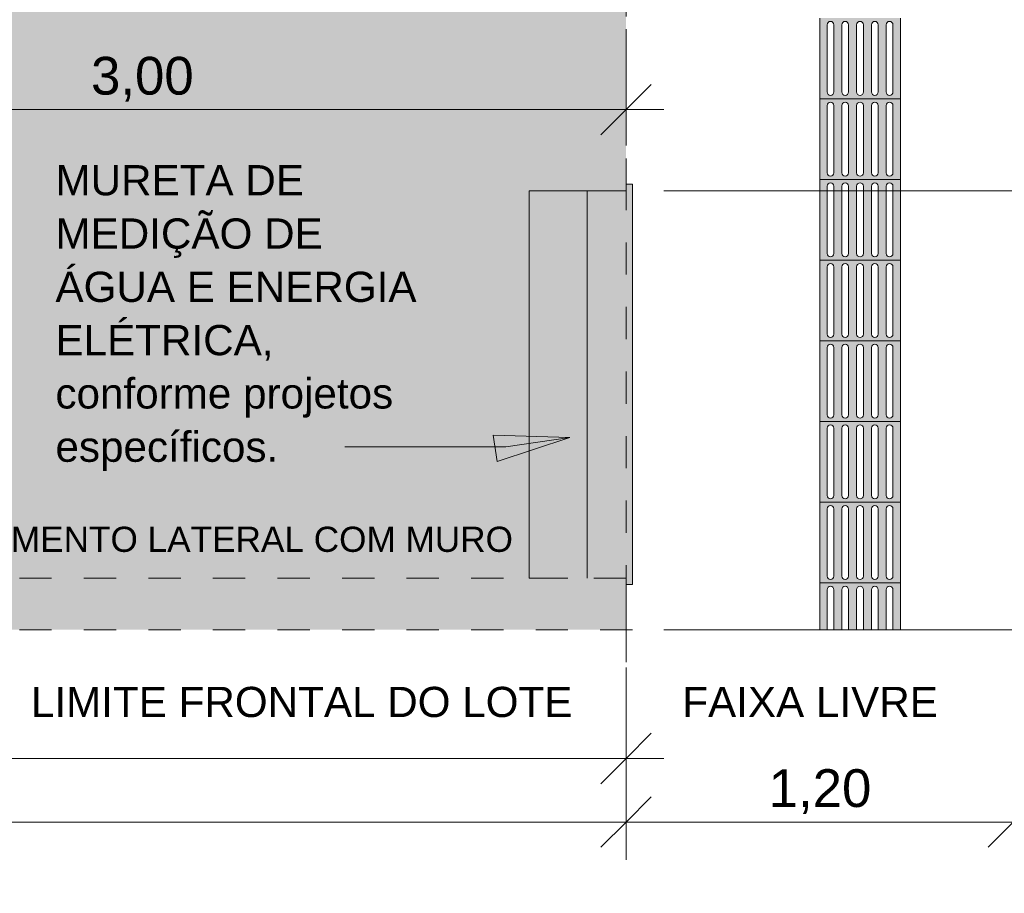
# Model space of a CAD drawing. Header units: metres. Extents: x -14.5 to 19.7, y -19.1 to 4.
# Tile 7 of 218: x 4.1 to 7.2, y -19.1 to -16.3. Entities that reach past the tile are written whole.
import ezdxf

# ---------------------------------------------------------------- set-up
doc = ezdxf.new("R2010")
doc.units = ezdxf.units.M
for name, pattern in [('Projeção', [0.003969, 0.002381, -0.001587]), ('Tracejado 4mm', [0.006, 0.004, -0.002]), ('Traço ponto', [0.015875, 0.00635, -0.004762, 0, -0.004762])]:
    doc.linetypes.add(name, pattern=pattern)
for name, color, linetype, lineweight in [('A-ANNO-DIMS', 7, 'Continuous', 9), ('A-ANNO-DIMS-78', 7, 'Continuous', 9), ('A-DETL-GENF', 7, 'Continuous', 5), ('A-FLOR-OVHD', 7, 'Projeção', 5), ('A-ROOF', 7, 'Continuous', 5), ('A-ROOF-PATT', 7, 'Continuous', 5), ('G-ANNO-TEXT', 7, 'Continuous', 9)]:
    doc.layers.add(name, color=color, linetype=linetype, lineweight=lineweight)
doc.layers.add('A-DETL', color=7, linetype='Continuous', lineweight=5, true_color=0x00a600)
doc.styles.add('Arial', font='arial.ttf', dxfattribs={"height": 0.117})
doc.styles.add('Arial_1', font='arial.ttf', dxfattribs={"height": 0.0936})
doc.styles.add('Arial_2', font='arial.ttf', dxfattribs={"height": 0.078})
doc.dimstyles.new('Com_linha__ref__contínua__-_Cor_Vermelha_Arial_1_5mm', dxfattribs={"dimscale": 0.3048, "dimtxt": 0.11937, "dimasz": 0.511811, "dimexe": 0.383858, "dimexo": 0.383858, "dimgap": 0.038386, "dimtad": 1, "dimrnd": 0.01, "dimzin": 0, "dimdsep": 46, "dimtxsty": 'Arial', "dimblk1": 'OBLIQUE', "dimblk2": 'OBLIQUE', "dimsah": 1, "dimcen": 0.09, "dimdle": 0.383858, "dimazin": 0, "dimtfac": 1, "dimtdec": 4, "dimtix": 1, "dimtmove": 0, "dimatfit": 3, "dimfxl": 1, "dimtvp": 1, "dimtolj": 1, "dimtzin": 0, "dimarcsym": 2})
doc.dimstyles.new('Com_linha__ref__contínua__-_Cor_Vermelha_Arial_1_5mm_1', dxfattribs={"dimscale": 0.3048, "dimtxt": 0.11937, "dimasz": 0.511811, "dimexe": 0.383858, "dimexo": 0.383858, "dimgap": 0.038386, "dimtad": 1, "dimrnd": 0.01, "dimzin": 0, "dimdsep": 46, "dimtxsty": 'Arial', "dimblk1": 'OBLIQUE', "dimblk2": 'OBLIQUE', "dimsah": 1, "dimcen": 0.09, "dimdle": 0.383858, "dimazin": 0, "dimtfac": 1, "dimtdec": 4, "dimtix": 1, "dimtmove": 2, "dimatfit": 3, "dimfxl": 1, "dimtvp": 1, "dimtolj": 1, "dimtzin": 0, "dimarcsym": 2})

# ---------------------------------------------------------------- blocks, each defined once
blk = doc.blocks.new('PINGADEIRA PARA MURETA - PINGADEIRA PARA MURETA-2290573-PLANTA DE COBERTURA')
at = {"layer": 'A-ROOF-PATT', "true_color": 0xc0c0c0}
blk.add_hatch(color=9, dxfattribs=at).paths.add_polyline_path([(6.0264, -18.095), (6.0264, -16.855), (6.0064, -16.855), (6.0064, -16.875), (5.7064, -16.875), (5.7064, -18.075), (6.0064, -18.075), (6.0064, -18.095)])
at = {"layer": 'A-ROOF'}
for p, q in [((6.0064, -16.855), (6.0264, -16.855)), ((6.0264, -16.855), (6.0264, -18.095)), ((6.0264, -18.095), (6.0064, -18.095))]:
    blk.add_line(p, q, dxfattribs=at)
blk = doc.blocks.new('DIMBLOCK1-PLANTA DE COBERTURA')
at = {"layer": 'A-ANNO-DIMS-78', "color": 242, "true_color": 0xbd2b2e}
for p, q in [((6.0064, -18.8307), (6.0064, -18.352)), ((7.2064, -18.8307), (7.2064, -18.352)), ((6.0064, -18.8307), (6.0844, -18.7527)), ((7.2064, -18.8307), (7.2844, -18.7527)), ((5.8894, -18.8307), (7.2064, -18.8307)), ((6.0064, -18.8307), (5.9284, -18.9087)), ((6.0064, -18.8307), (6.0064, -18.9477)), ((7.2064, -18.8307), (7.1284, -18.9087)), ((7.2064, -18.8307), (7.2064, -18.9477))]:
    blk.add_line(p, q, dxfattribs=at)
at = {"layer": 'A-ANNO-DIMS-78', "color": 0, "insert": (6.4485, -18.6671), "char_height": 0.117, "width": 0.379047, "attachment_point": 1, "line_spacing_factor": 0.941778, "style": 'Arial'}
blk.add_mtext('1,20', dxfattribs=at)
blk = doc.blocks.new('_Oblique')
at = {"color": 0, "linetype": 'ByBlock', "lineweight": -2}
blk.add_line((-0.5, -0.5), (0.5, 0.5), dxfattribs=at)
blk = doc.blocks.new('DIMBLOCK2-PLANTA DE COBERTURA')
at = {"layer": 'A-ANNO-DIMS-78', "color": 242, "true_color": 0xbd2b2e}
for p, q in [((7.2064, -18.8307), (7.2064, -18.352)), ((8.0064, -18.8307), (8.0064, -18.352)), ((7.2064, -18.8307), (7.2844, -18.7527)), ((8.0064, -18.8307), (8.0844, -18.7527)), ((7.2064, -18.8307), (7.1284, -18.9087)), ((7.2064, -18.8307), (8.1234, -18.8307)), ((7.2064, -18.8307), (7.2064, -18.9477)), ((8.0064, -18.8307), (7.9284, -18.9087)), ((8.0064, -18.8307), (8.0064, -18.9477))]:
    blk.add_line(p, q, dxfattribs=at)
at = {"layer": 'A-ANNO-DIMS-78', "color": 0, "insert": (7.4485, -18.6671), "char_height": 0.117, "width": 0.379047, "attachment_point": 1, "line_spacing_factor": 0.941778, "style": 'Arial'}
blk.add_mtext('0,80', dxfattribs=at)
blk = doc.blocks.new('DIMBLOCK5-PLANTA DE COBERTURA')
at = {"layer": 'A-ANNO-DIMS-78', "color": 242, "true_color": 0xbd2b2e}
for p, q in [((6.0064, -18.6339), (6.0064, -18.352)), ((0.5064, -18.6339), (0.5064, -18.5169)), ((0.5064, -18.6339), (0.5844, -18.5559)), ((6.0064, -18.6339), (6.0844, -18.5559)), ((0.5064, -18.6339), (0.4284, -18.7119)), ((0.5064, -18.6339), (6.1234, -18.6339)), ((0.5064, -18.6339), (0.5064, -19.0515)), ((6.0064, -18.6339), (5.9284, -18.7119)), ((6.0064, -18.6339), (6.0064, -18.7509))]:
    blk.add_line(p, q, dxfattribs=at)
at = {"layer": 'A-ANNO-DIMS-78', "color": 0, "insert": (3.0985, -18.4703), "char_height": 0.117, "width": 0.379047, "attachment_point": 1, "line_spacing_factor": 0.941778, "style": 'Arial'}
blk.add_mtext('5,50', dxfattribs=at)
blk = doc.blocks.new('DIMBLOCK6-PLANTA DE COBERTURA')
at = {"layer": 'A-ANNO-DIMS-78', "color": 242, "true_color": 0xbd2b2e}
for p, q in [((-13.9936, -18.8307), (-13.9936, -18.352)), ((6.0064, -18.8307), (6.0064, -18.352)), ((-13.9936, -18.8307), (-13.9156, -18.7527)), ((6.0064, -18.8307), (6.0844, -18.7527)), ((-14.1106, -18.8307), (6.1234, -18.8307)), ((-13.9936, -18.8307), (-14.0716, -18.9087)), ((-13.9936, -18.8307), (-13.9936, -18.9477)), ((6.0064, -18.8307), (5.9284, -18.9087)), ((6.0064, -18.8307), (6.0064, -18.9477))]:
    blk.add_line(p, q, dxfattribs=at)
at = {"layer": 'A-ANNO-DIMS-78', "color": 0, "insert": (-3.4073, -18.6671), "char_height": 0.117, "width": 0.487031, "attachment_point": 1, "line_spacing_factor": 0.941778, "style": 'Arial'}
blk.add_mtext('20,00', dxfattribs=at)
blk = doc.blocks.new('DIMBLOCK14-PLANTA DE COBERTURA')
at = {"layer": 'A-ANNO-DIMS-78', "color": 242, "true_color": 0xbd2b2e}
for p, q in [((3.0064, -16.6239), (3.0064, -15.6186)), ((6.0064, -16.6239), (6.0064, -16.5069)), ((3.0064, -16.6239), (3.0844, -16.5459)), ((6.0064, -16.6239), (6.0844, -16.5459)), ((3.0064, -16.6239), (2.9284, -16.7019)), ((3.0064, -16.6239), (6.1234, -16.6239)), ((3.0064, -16.6239), (3.0064, -16.7409)), ((6.0064, -16.6239), (5.9284, -16.7019)), ((6.0064, -16.6239), (6.0064, -16.6306))]:
    blk.add_line(p, q, dxfattribs=at)
at = {"layer": 'A-ANNO-DIMS-78', "color": 0, "insert": (4.3485, -16.4603), "char_height": 0.117, "width": 0.379047, "attachment_point": 1, "line_spacing_factor": 0.941778, "style": 'Arial'}
blk.add_mtext('3,00', dxfattribs=at)
blk = doc.blocks.new('DIMBLOCK66-PLANTA DE COBERTURA')
at = {"layer": 'A-ANNO-DIMS-78', "color": 242, "true_color": 0xbd2b2e}
for p, q in [((8.2594, -16.875), (8.1814, -16.797)), ((8.2594, -16.875), (6.1234, -16.875)), ((8.2594, -18.352), (8.2594, -16.875)), ((8.2594, -16.875), (8.3374, -16.953)), ((8.2594, -16.875), (8.3764, -16.875)), ((8.2594, -18.235), (8.1814, -18.157)), ((8.2594, -18.235), (6.1234, -18.235)), ((8.2594, -18.235), (8.3374, -18.313)), ((8.2594, -18.235), (8.3764, -18.235))]:
    blk.add_line(p, q, dxfattribs=at)
at = {"layer": 'A-ANNO-DIMS-78', "color": 0, "insert": (8.0958, -17.713), "char_height": 0.117, "width": 0.379047, "attachment_point": 1, "rotation": 90, "line_spacing_factor": 0.941778, "style": 'Arial'}
blk.add_mtext('1,36', dxfattribs=at)
blk = doc.blocks.new('DIMBLOCK67-PLANTA DE COBERTURA')
at = {"layer": 'A-ANNO-DIMS-78', "color": 242, "true_color": 0xbd2b2e}
for p, q in [((8.2594, -15.345), (8.1814, -15.267)), ((8.2594, -15.345), (7.7034, -15.345)), ((8.2594, -16.875), (8.2594, -15.345)), ((8.2594, -15.345), (8.3374, -15.423)), ((8.2594, -15.345), (8.3764, -15.345)), ((8.2594, -16.875), (8.1814, -16.797)), ((8.2594, -16.875), (6.1234, -16.875)), ((8.2594, -16.875), (8.3374, -16.953)), ((8.2594, -16.875), (8.3764, -16.875))]:
    blk.add_line(p, q, dxfattribs=at)
at = {"layer": 'A-ANNO-DIMS-78', "color": 0, "insert": (8.0958, -16.268), "char_height": 0.117, "width": 0.379047, "attachment_point": 1, "rotation": 90, "line_spacing_factor": 0.941778, "style": 'Arial'}
blk.add_mtext('1,53', dxfattribs=at)

msp = doc.modelspace()

# ---------------------------------------------------------------- hatches: boundary and pattern name
at = {"layer": 'A-DETL-GENF', "true_color": 0xd2e2c2}
h = msp.add_hatch(color=254, dxfattribs=at)
h.paths.add_polyline_path([(0.8186, -18.235), (6.0064, -18.235), (6.0064, -18.075), (5.7064, -18.075), (5.7064, -16.875), (6.0064, -16.875), (6.0064, -13.815), (1.0064, -13.815), (1.0064, -18.075), (0.5264, -18.075), (0.5264, -18.235), (0.5895, -18.235)])
h.paths.add_polyline_path([(0.3464, -12.615), (6.0064, -12.615), (6.0064, -8.235), (-0.1636, -8.235), (-0.1636, -12.615)])
h.paths.add_polyline_path([(2.8659, -10.9868), (2.8235, -10.9763), (2.8043, -10.9695), (2.7876, -10.9607), (2.7743, -10.9494), (2.7648, -10.935), (2.759, -10.9179), (2.7558, -10.8955), (2.755, -10.8776), (2.7556, -10.8329), (2.5939, -10.8294), (2.0768, -10.8302), (1.9254, -10.832), (1.8985, -10.8283), (1.8879, -10.8257), (1.7156, -10.7736), (1.6384, -10.749), (1.6252, -10.7436), (1.5972, -10.728), (1.5727, -10.7077), (1.5484, -10.6823), (1.5267, -10.6548), (1.4896, -10.5987), (1.4566, -10.5404), (1.4451, -10.5163), (1.4355, -10.4915), (1.4007, -10.3737), (1.3897, -10.3184), (1.3823, -10.2685), (1.373, -10.1658), (1.3686, -10.0628), (1.3706, -10.0585), (1.3706, -9.9812), (1.3686, -9.9769), (1.373, -9.8738), (1.3823, -9.7711), (1.3897, -9.7213), (1.4074, -9.6405), (1.4355, -9.5482), (1.4451, -9.5233), (1.4566, -9.4992), (1.4896, -9.4409), (1.5267, -9.3849), (1.5546, -9.3503), (1.5867, -9.3194), (1.5984, -9.3108), (1.6471, -9.2778), (1.6968, -9.2482), (1.7485, -9.2253), (1.8032, -9.2122), (1.8604, -9.2074), (1.9188, -9.2068), (2.0688, -9.2094), (2.2187, -9.2102), (2.671, -9.2094), (2.7567, -9.2068), (2.7549, -9.1621), (2.7568, -9.1349), (2.7589, -9.1218), (2.7647, -9.1047), (2.7742, -9.0903), (2.7876, -9.079), (2.8043, -9.0702), (2.8303, -9.0615), (2.8659, -9.0528), (2.8975, -9.0643), (2.9008, -9.0667), (2.9027, -9.0683), (2.902, -9.0766), (2.8953, -9.0874), (2.8802, -9.1093), (2.8303, -9.2094), (3.2926, -9.1962), (3.755, -9.1901), (3.9077, -9.1919), (4.0603, -9.1988), (4.248, -9.2121), (4.5015, -9.1993), (4.6293, -9.1957), (4.757, -9.1981), (4.8204, -9.1966), (4.8839, -9.2004), (4.9581, -9.2118), (4.9902, -9.2218), (5.0162, -9.2197), (5.0423, -9.2204), (5.0788, -9.2259), (5.1139, -9.2367), (5.1422, -9.2576), (5.1671, -9.2824), (5.2079, -9.3272), (5.2424, -9.3769), (5.273, -9.4368), (5.297, -9.4973), (5.3164, -9.5661), (5.3307, -9.6344), (5.3449, -9.7236), (5.3571, -9.8384), (5.3611, -9.9538), (5.3611, -10.0859), (5.3571, -10.2013), (5.342, -10.3363), (5.3307, -10.4052), (5.3149, -10.4798), (5.297, -10.5423), (5.2702, -10.6093), (5.2424, -10.6628), (5.2079, -10.7124), (5.1671, -10.7573), (5.146, -10.7787), (5.1223, -10.7974), (5.1137, -10.8025), (5.1044, -10.8064), (5.0738, -10.8148), (5.0423, -10.8193), (5.0131, -10.8197), (4.9902, -10.8179), (4.9707, -10.8246), (4.9507, -10.8295), (4.8999, -10.8375), (4.8485, -10.8416), (4.6751, -10.8443), (4.5015, -10.8403), (4.248, -10.8275), (4.0603, -10.8408), (3.9077, -10.8478), (3.755, -10.8495), (3.2926, -10.8434), (2.8303, -10.8303), (2.8702, -10.9132), (2.8874, -10.9415), (2.9008, -10.9608), (2.9023, -10.9636), (2.902, -10.9713), (2.8992, -10.9744), (2.8953, -10.9762), (2.8802, -10.9821)])
at = {"layer": 'A-DETL-GENF', "true_color": 0xffffff}
h = msp.add_hatch(color=7, dxfattribs=at)
h.paths.add_polyline_path([(6.6397, -16.59), (6.8564, -16.59), (6.8564, -16.34), (6.6064, -16.34), (6.6064, -16.59), (6.637, -16.59)])
h.paths.add_polyline_path([(6.7772, -16.5796), (6.772, -16.5782), (6.7682, -16.5744), (6.7668, -16.5692), (6.7672, -16.3582), (6.7699, -16.3535), (6.7745, -16.3508), (6.7799, -16.3508), (6.7846, -16.3535), (6.7873, -16.3582), (6.7877, -16.3609), (6.7873, -16.5719), (6.7846, -16.5766), (6.7799, -16.5793)])
h.paths.add_polyline_path([(6.8231, -16.5796), (6.8179, -16.5782), (6.8141, -16.5744), (6.8127, -16.5692), (6.813, -16.3582), (6.8157, -16.3535), (6.8204, -16.3508), (6.8258, -16.3508), (6.8304, -16.3535), (6.8331, -16.3582), (6.8335, -16.3609), (6.8331, -16.5719), (6.8304, -16.5766), (6.8258, -16.5793)])
h.paths.add_polyline_path([(6.6856, -16.5796), (6.6804, -16.5782), (6.6766, -16.5744), (6.6752, -16.5692), (6.6755, -16.3582), (6.6782, -16.3535), (6.6829, -16.3508), (6.6883, -16.3508), (6.6929, -16.3535), (6.6956, -16.3582), (6.696, -16.3609), (6.6956, -16.5719), (6.6929, -16.5766), (6.6883, -16.5793)])
h.paths.add_polyline_path([(6.6397, -16.5796), (6.6345, -16.5782), (6.6307, -16.5744), (6.6293, -16.5692), (6.6297, -16.3582), (6.6324, -16.3535), (6.637, -16.3508), (6.6424, -16.3508), (6.6471, -16.3535), (6.6498, -16.3582), (6.6502, -16.3609), (6.6498, -16.5719), (6.6471, -16.5766), (6.6424, -16.5793)])
h.paths.add_polyline_path([(6.7314, -16.5796), (6.7262, -16.5782), (6.7224, -16.5744), (6.721, -16.5692), (6.7214, -16.3582), (6.724, -16.3535), (6.7287, -16.3508), (6.7341, -16.3508), (6.7388, -16.3535), (6.7415, -16.3582), (6.7418, -16.3609), (6.7415, -16.5719), (6.7388, -16.5766), (6.7341, -16.5793)])
h = msp.add_hatch(color=7, dxfattribs=at)
h.paths.add_polyline_path([(6.6397, -16.84), (6.8564, -16.84), (6.8564, -16.59), (6.6064, -16.59), (6.6064, -16.84), (6.637, -16.84)])
h.paths.add_polyline_path([(6.7772, -16.8296), (6.772, -16.8282), (6.7682, -16.8244), (6.7668, -16.8192), (6.7672, -16.6082), (6.7699, -16.6035), (6.7745, -16.6008), (6.7799, -16.6008), (6.7846, -16.6035), (6.7873, -16.6082), (6.7877, -16.6109), (6.7873, -16.8219), (6.7846, -16.8266), (6.7799, -16.8293)])
h.paths.add_polyline_path([(6.6397, -16.8296), (6.6345, -16.8282), (6.6307, -16.8244), (6.6293, -16.8192), (6.6297, -16.6082), (6.6324, -16.6035), (6.637, -16.6008), (6.6424, -16.6008), (6.6471, -16.6035), (6.6498, -16.6082), (6.6502, -16.6109), (6.6498, -16.8219), (6.6471, -16.8266), (6.6424, -16.8293)])
h.paths.add_polyline_path([(6.8231, -16.8296), (6.8179, -16.8282), (6.8141, -16.8244), (6.8127, -16.8192), (6.813, -16.6082), (6.8157, -16.6035), (6.8204, -16.6008), (6.8258, -16.6008), (6.8304, -16.6035), (6.8331, -16.6082), (6.8335, -16.6109), (6.8331, -16.8219), (6.8304, -16.8266), (6.8258, -16.8293)])
h.paths.add_polyline_path([(6.6856, -16.8296), (6.6804, -16.8282), (6.6766, -16.8244), (6.6752, -16.8192), (6.6755, -16.6082), (6.6782, -16.6035), (6.6829, -16.6008), (6.6883, -16.6008), (6.6929, -16.6035), (6.6956, -16.6082), (6.696, -16.6109), (6.6956, -16.8219), (6.6929, -16.8266), (6.6883, -16.8293)])
h.paths.add_polyline_path([(6.7314, -16.8296), (6.7262, -16.8282), (6.7224, -16.8244), (6.721, -16.8192), (6.7214, -16.6082), (6.724, -16.6035), (6.7287, -16.6008), (6.7341, -16.6008), (6.7388, -16.6035), (6.7415, -16.6082), (6.7418, -16.6109), (6.7415, -16.8219), (6.7388, -16.8266), (6.7341, -16.8293)])
h = msp.add_hatch(color=7, dxfattribs=at)
h.paths.add_polyline_path([(6.6397, -17.09), (6.8564, -17.09), (6.8564, -16.84), (6.6064, -16.84), (6.6064, -17.09), (6.637, -17.09)])
h.paths.add_polyline_path([(6.7772, -17.0796), (6.772, -17.0782), (6.7682, -17.0744), (6.7668, -17.0692), (6.7672, -16.8582), (6.7699, -16.8535), (6.7745, -16.8508), (6.7799, -16.8508), (6.7846, -16.8535), (6.7873, -16.8582), (6.7877, -16.8665), (6.7873, -17.0719), (6.7846, -17.0766), (6.7799, -17.0793)])
h.paths.add_polyline_path([(6.7314, -17.0796), (6.7262, -17.0782), (6.7224, -17.0744), (6.721, -17.0692), (6.7214, -16.8582), (6.724, -16.8535), (6.7287, -16.8508), (6.7341, -16.8508), (6.7388, -16.8535), (6.7415, -16.8582), (6.7418, -16.8665), (6.7415, -17.0719), (6.7388, -17.0766), (6.7341, -17.0793)])
h.paths.add_polyline_path([(6.6856, -17.0796), (6.6804, -17.0782), (6.6766, -17.0744), (6.6752, -17.0692), (6.6755, -16.8582), (6.6782, -16.8535), (6.6829, -16.8508), (6.6883, -16.8508), (6.6929, -16.8535), (6.6956, -16.8582), (6.696, -16.8665), (6.6956, -17.0719), (6.6929, -17.0766), (6.6883, -17.0793)])
h.paths.add_polyline_path([(6.6397, -17.0796), (6.6345, -17.0782), (6.6307, -17.0744), (6.6293, -17.0692), (6.6297, -16.8582), (6.6324, -16.8535), (6.637, -16.8508), (6.6424, -16.8508), (6.6471, -16.8535), (6.6498, -16.8582), (6.6502, -16.8665), (6.6498, -17.0719), (6.6471, -17.0766), (6.6424, -17.0793)])
h.paths.add_polyline_path([(6.8231, -17.0796), (6.8179, -17.0782), (6.8141, -17.0744), (6.8127, -17.0692), (6.813, -16.8582), (6.8157, -16.8535), (6.8204, -16.8508), (6.8258, -16.8508), (6.8304, -16.8535), (6.8331, -16.8582), (6.8335, -16.8665), (6.8331, -17.0719), (6.8304, -17.0766), (6.8258, -17.0793)])
h = msp.add_hatch(color=7, dxfattribs=at)
h.paths.add_polyline_path([(6.6397, -17.34), (6.8564, -17.34), (6.8564, -17.09), (6.6064, -17.09), (6.6064, -17.34), (6.637, -17.34)])
h.paths.add_polyline_path([(6.7772, -17.3296), (6.772, -17.3282), (6.7682, -17.3244), (6.7668, -17.3192), (6.7672, -17.1082), (6.7699, -17.1035), (6.7745, -17.1008), (6.7799, -17.1008), (6.7846, -17.1035), (6.7873, -17.1082), (6.7877, -17.1109), (6.7873, -17.3219), (6.7846, -17.3266), (6.7799, -17.3293)])
h.paths.add_polyline_path([(6.6397, -17.3296), (6.6345, -17.3282), (6.6307, -17.3244), (6.6293, -17.3192), (6.6297, -17.1082), (6.6324, -17.1035), (6.637, -17.1008), (6.6424, -17.1008), (6.6471, -17.1035), (6.6498, -17.1082), (6.6502, -17.1109), (6.6498, -17.3219), (6.6471, -17.3266), (6.6424, -17.3293)])
h.paths.add_polyline_path([(6.6856, -17.3296), (6.6804, -17.3282), (6.6766, -17.3244), (6.6752, -17.3192), (6.6755, -17.1082), (6.6782, -17.1035), (6.6829, -17.1008), (6.6883, -17.1008), (6.6929, -17.1035), (6.6956, -17.1082), (6.696, -17.1109), (6.6956, -17.3219), (6.6929, -17.3266), (6.6883, -17.3293)])
h.paths.add_polyline_path([(6.7314, -17.3296), (6.7262, -17.3282), (6.7224, -17.3244), (6.721, -17.3192), (6.7214, -17.1082), (6.724, -17.1035), (6.7287, -17.1008), (6.7341, -17.1008), (6.7388, -17.1035), (6.7415, -17.1082), (6.7418, -17.1109), (6.7415, -17.3219), (6.7388, -17.3266), (6.7341, -17.3293)])
h.paths.add_polyline_path([(6.8231, -17.3296), (6.8179, -17.3282), (6.8141, -17.3244), (6.8127, -17.3192), (6.813, -17.1082), (6.8157, -17.1035), (6.8204, -17.1008), (6.8258, -17.1008), (6.8304, -17.1035), (6.8331, -17.1082), (6.8335, -17.1109), (6.8331, -17.3219), (6.8304, -17.3266), (6.8258, -17.3293)])
h = msp.add_hatch(color=7, dxfattribs=at)
h.paths.add_polyline_path([(6.6397, -17.59), (6.8564, -17.59), (6.8564, -17.34), (6.6064, -17.34), (6.6064, -17.59), (6.637, -17.59)])
h.paths.add_polyline_path([(6.7772, -17.5796), (6.772, -17.5782), (6.7682, -17.5744), (6.7668, -17.5692), (6.7672, -17.3582), (6.7699, -17.3535), (6.7745, -17.3508), (6.7799, -17.3508), (6.7846, -17.3535), (6.7873, -17.3582), (6.7877, -17.3609), (6.7873, -17.5719), (6.7846, -17.5766), (6.7799, -17.5793)])
h.paths.add_polyline_path([(6.8231, -17.5796), (6.8179, -17.5782), (6.8141, -17.5744), (6.8127, -17.5692), (6.813, -17.3582), (6.8157, -17.3535), (6.8204, -17.3508), (6.8258, -17.3508), (6.8304, -17.3535), (6.8331, -17.3582), (6.8335, -17.3609), (6.8331, -17.5719), (6.8304, -17.5766), (6.8258, -17.5793)])
h.paths.add_polyline_path([(6.6856, -17.5796), (6.6804, -17.5782), (6.6766, -17.5744), (6.6752, -17.5692), (6.6755, -17.3582), (6.6782, -17.3535), (6.6829, -17.3508), (6.6883, -17.3508), (6.6929, -17.3535), (6.6956, -17.3582), (6.696, -17.3609), (6.6956, -17.5719), (6.6929, -17.5766), (6.6883, -17.5793)])
h.paths.add_polyline_path([(6.7314, -17.5796), (6.7262, -17.5782), (6.7224, -17.5744), (6.721, -17.5692), (6.7214, -17.3582), (6.724, -17.3535), (6.7287, -17.3508), (6.7341, -17.3508), (6.7388, -17.3535), (6.7415, -17.3582), (6.7418, -17.3609), (6.7415, -17.5719), (6.7388, -17.5766), (6.7341, -17.5793)])
h.paths.add_polyline_path([(6.6397, -17.5796), (6.6345, -17.5782), (6.6307, -17.5744), (6.6293, -17.5692), (6.6297, -17.3582), (6.6324, -17.3535), (6.637, -17.3508), (6.6424, -17.3508), (6.6471, -17.3535), (6.6498, -17.3582), (6.6502, -17.3609), (6.6498, -17.5719), (6.6471, -17.5766), (6.6424, -17.5793)])
h = msp.add_hatch(color=7, dxfattribs=at)
h.paths.add_polyline_path([(6.6397, -17.84), (6.8564, -17.84), (6.8564, -17.59), (6.6064, -17.59), (6.6064, -17.84), (6.637, -17.84)])
h.paths.add_polyline_path([(6.7772, -17.8296), (6.772, -17.8282), (6.7682, -17.8244), (6.7668, -17.8192), (6.7672, -17.6082), (6.7699, -17.6035), (6.7745, -17.6008), (6.7799, -17.6008), (6.7846, -17.6035), (6.7873, -17.6082), (6.7877, -17.6109), (6.7873, -17.8219), (6.7846, -17.8266), (6.7799, -17.8293)])
h.paths.add_polyline_path([(6.6397, -17.8296), (6.6345, -17.8282), (6.6307, -17.8244), (6.6293, -17.8192), (6.6297, -17.6082), (6.6324, -17.6035), (6.637, -17.6008), (6.6424, -17.6008), (6.6471, -17.6035), (6.6498, -17.6082), (6.6502, -17.6109), (6.6498, -17.8219), (6.6471, -17.8266), (6.6424, -17.8293)])
h.paths.add_polyline_path([(6.7314, -17.8296), (6.7262, -17.8282), (6.7224, -17.8244), (6.721, -17.8192), (6.7214, -17.6082), (6.724, -17.6035), (6.7287, -17.6008), (6.7341, -17.6008), (6.7388, -17.6035), (6.7415, -17.6082), (6.7418, -17.6109), (6.7415, -17.8219), (6.7388, -17.8266), (6.7341, -17.8293)])
h.paths.add_polyline_path([(6.8231, -17.8296), (6.8179, -17.8282), (6.8141, -17.8244), (6.8127, -17.8192), (6.813, -17.6082), (6.8157, -17.6035), (6.8204, -17.6008), (6.8258, -17.6008), (6.8304, -17.6035), (6.8331, -17.6082), (6.8335, -17.6109), (6.8331, -17.8219), (6.8304, -17.8266), (6.8258, -17.8293)])
h.paths.add_polyline_path([(6.6856, -17.8296), (6.6804, -17.8282), (6.6766, -17.8244), (6.6752, -17.8192), (6.6755, -17.6082), (6.6782, -17.6035), (6.6829, -17.6008), (6.6883, -17.6008), (6.6929, -17.6035), (6.6956, -17.6082), (6.696, -17.6109), (6.6956, -17.8219), (6.6929, -17.8266), (6.6883, -17.8293)])
h = msp.add_hatch(color=7, dxfattribs=at)
h.paths.add_polyline_path([(6.6397, -18.09), (6.8564, -18.09), (6.8564, -17.84), (6.6064, -17.84), (6.6064, -18.09), (6.637, -18.09)])
h.paths.add_polyline_path([(6.7772, -18.0796), (6.772, -18.0782), (6.7682, -18.0744), (6.7668, -18.0692), (6.7672, -17.8582), (6.7699, -17.8535), (6.7745, -17.8508), (6.7799, -17.8508), (6.7846, -17.8535), (6.7873, -17.8582), (6.7877, -17.8609), (6.7873, -18.0719), (6.7846, -18.0766), (6.7799, -18.0793)])
h.paths.add_polyline_path([(6.6856, -18.0796), (6.6804, -18.0782), (6.6766, -18.0744), (6.6752, -18.0692), (6.6755, -17.8582), (6.6782, -17.8535), (6.6829, -17.8508), (6.6883, -17.8508), (6.6929, -17.8535), (6.6956, -17.8582), (6.696, -17.8609), (6.6956, -18.0719), (6.6929, -18.0766), (6.6883, -18.0793)])
h.paths.add_polyline_path([(6.8231, -18.0796), (6.8179, -18.0782), (6.8141, -18.0744), (6.8127, -18.0692), (6.813, -17.8582), (6.8157, -17.8535), (6.8204, -17.8508), (6.8258, -17.8508), (6.8304, -17.8535), (6.8331, -17.8582), (6.8335, -17.8609), (6.8331, -18.0719), (6.8304, -18.0766), (6.8258, -18.0793)])
h.paths.add_polyline_path([(6.7314, -18.0796), (6.7262, -18.0782), (6.7224, -18.0744), (6.721, -18.0692), (6.7214, -17.8582), (6.724, -17.8535), (6.7287, -17.8508), (6.7341, -17.8508), (6.7388, -17.8535), (6.7415, -17.8582), (6.7418, -17.8609), (6.7415, -18.0719), (6.7388, -18.0766), (6.7341, -18.0793)])
h.paths.add_polyline_path([(6.6397, -18.0796), (6.6345, -18.0782), (6.6307, -18.0744), (6.6293, -18.0692), (6.6297, -17.8582), (6.6324, -17.8535), (6.637, -17.8508), (6.6424, -17.8508), (6.6471, -17.8535), (6.6498, -17.8582), (6.6502, -17.8609), (6.6498, -18.0719), (6.6471, -18.0766), (6.6424, -18.0793)])
msp.add_hatch(color=7, dxfattribs=at).paths.add_polyline_path([(6.8127, -18.235), (6.813, -18.1082), (6.8157, -18.1035), (6.8204, -18.1008), (6.8258, -18.1008), (6.8304, -18.1035), (6.8331, -18.1082), (6.8335, -18.1109), (6.8335, -18.235), (6.8564, -18.235), (6.8564, -18.09), (6.6064, -18.09), (6.6064, -18.235), (6.6293, -18.235), (6.6297, -18.1082), (6.6324, -18.1035), (6.637, -18.1008), (6.6424, -18.1008), (6.6471, -18.1035), (6.6498, -18.1082), (6.6502, -18.1109), (6.6502, -18.235), (6.6752, -18.235), (6.6755, -18.1082), (6.6782, -18.1035), (6.6829, -18.1008), (6.6883, -18.1008), (6.6929, -18.1035), (6.6956, -18.1082), (6.696, -18.1109), (6.696, -18.235), (6.721, -18.235), (6.7214, -18.1082), (6.724, -18.1035), (6.7287, -18.1008), (6.7341, -18.1008), (6.7388, -18.1035), (6.7415, -18.1082), (6.7418, -18.1109), (6.7418, -18.235), (6.7668, -18.235), (6.7672, -18.1082), (6.7699, -18.1035), (6.7745, -18.1008), (6.7799, -18.1008), (6.7846, -18.1035), (6.7873, -18.1082), (6.7877, -18.1109), (6.7877, -18.235)])
at = {"layer": 'G-ANNO-TEXT'}
msp.add_hatch(color=256, dxfattribs=at).paths.add_polyline_path([(5.8321, -17.6391), (5.5946, -17.6321), (5.6066, -17.7137)])

# ---------------------------------------------------------------- linework, layer by layer
at = {"layer": 'A-DETL', "color": 7, "linetype": 'Traço ponto'}
for p, q in [((6.0064, -18.935), (6.0064, -13.715)), ((6.0064, -16.875), (6.0064, -13.815)), ((6.0064, -18.235), (6.0064, -18.075)), ((0.5264, -18.235), (6.0064, -18.235)), ((0.5264, -18.235), (6.6064, -18.235)), ((6.6293, -18.235), (6.6502, -18.235)), ((6.6752, -18.235), (6.696, -18.235)), ((6.721, -18.235), (6.7418, -18.235)), ((6.7668, -18.235), (6.7877, -18.235)), ((6.8127, -18.235), (6.8335, -18.235)), ((6.8564, -18.235), (8.0064, -18.235))]:
    msp.add_line(p, q, dxfattribs=at)
at = {"layer": 'A-DETL', "color": 8, "true_color": 0x808080}
for p, q in [((6.6064, -16.34), (6.6064, -16.59)), ((6.8564, -16.59), (6.8564, -16.34)), ((6.6293, -16.5692), (6.6293, -16.3609)), ((6.6502, -16.3609), (6.6502, -16.5692)), ((6.6752, -16.5692), (6.6752, -16.3609)), ((6.696, -16.3609), (6.696, -16.5692)), ((6.721, -16.5692), (6.721, -16.3609)), ((6.7418, -16.3609), (6.7418, -16.5692)), ((6.7668, -16.5692), (6.7668, -16.3609)), ((6.7877, -16.3609), (6.7877, -16.5692)), ((6.8127, -16.5692), (6.8127, -16.3609)), ((6.8335, -16.3609), (6.8335, -16.5692)), ((6.8564, -16.59), (6.6064, -16.59)), ((6.6064, -16.59), (6.6064, -16.84)), ((6.8564, -16.84), (6.8564, -16.59)), ((6.6293, -16.8192), (6.6293, -16.6109)), ((6.6502, -16.6109), (6.6502, -16.8192)), ((6.6752, -16.8192), (6.6752, -16.6109)), ((6.696, -16.6109), (6.696, -16.8192)), ((6.721, -16.8192), (6.721, -16.6109)), ((6.7418, -16.6109), (6.7418, -16.8192)), ((6.7668, -16.8192), (6.7668, -16.6109)), ((6.7877, -16.6109), (6.7877, -16.8192)), ((6.8127, -16.8192), (6.8127, -16.6109)), ((6.8335, -16.6109), (6.8335, -16.8192)), ((6.8564, -16.84), (6.6064, -16.84)), ((6.6064, -16.84), (6.6064, -17.09)), ((6.8564, -17.09), (6.8564, -16.84)), ((6.6293, -17.0692), (6.6293, -16.8609)), ((6.6502, -16.8609), (6.6502, -17.0692)), ((6.6752, -17.0692), (6.6752, -16.8609)), ((6.696, -16.8609), (6.696, -17.0692)), ((6.721, -17.0692), (6.721, -16.8609)), ((6.7418, -16.8609), (6.7418, -17.0692)), ((6.7668, -17.0692), (6.7668, -16.8609)), ((6.7877, -16.8609), (6.7877, -17.0692)), ((6.8127, -17.0692), (6.8127, -16.8609)), ((6.8335, -16.8609), (6.8335, -17.0692)), ((6.8564, -17.09), (6.6064, -17.09)), ((6.6064, -17.09), (6.6064, -17.34)), ((6.6293, -17.3192), (6.6293, -17.1109)), ((6.6502, -17.1109), (6.6502, -17.3192)), ((6.6752, -17.3192), (6.6752, -17.1109)), ((6.696, -17.1109), (6.696, -17.3192)), ((6.721, -17.3192), (6.721, -17.1109)), ((6.7418, -17.1109), (6.7418, -17.3192)), ((6.7668, -17.3192), (6.7668, -17.1109)), ((6.7877, -17.1109), (6.7877, -17.3192)), ((6.8127, -17.3192), (6.8127, -17.1109)), ((6.8335, -17.1109), (6.8335, -17.3192)), ((6.8564, -17.34), (6.8564, -17.09)), ((6.8564, -17.34), (6.6064, -17.34)), ((6.6064, -17.34), (6.6064, -17.59)), ((6.8564, -17.59), (6.8564, -17.34)), ((6.6293, -17.5692), (6.6293, -17.3609)), ((6.6502, -17.3609), (6.6502, -17.5692)), ((6.6752, -17.5692), (6.6752, -17.3609)), ((6.696, -17.3609), (6.696, -17.5692)), ((6.721, -17.5692), (6.721, -17.3609)), ((6.7418, -17.3609), (6.7418, -17.5692)), ((6.7668, -17.5692), (6.7668, -17.3609)), ((6.7877, -17.3609), (6.7877, -17.5692)), ((6.8127, -17.5692), (6.8127, -17.3609)), ((6.8335, -17.3609), (6.8335, -17.5692)), ((6.8564, -17.59), (6.6064, -17.59)), ((6.6064, -17.59), (6.6064, -17.84)), ((6.8564, -17.84), (6.8564, -17.59)), ((6.6293, -17.8192), (6.6293, -17.6109)), ((6.6502, -17.6109), (6.6502, -17.8192)), ((6.6752, -17.8192), (6.6752, -17.6109)), ((6.696, -17.6109), (6.696, -17.8192)), ((6.721, -17.8192), (6.721, -17.6109)), ((6.7418, -17.6109), (6.7418, -17.8192)), ((6.7668, -17.8192), (6.7668, -17.6109)), ((6.7877, -17.6109), (6.7877, -17.8192)), ((6.8127, -17.8192), (6.8127, -17.6109)), ((6.8335, -17.6109), (6.8335, -17.8192)), ((6.8564, -17.84), (6.6064, -17.84)), ((6.6064, -17.84), (6.6064, -18.09)), ((6.8564, -18.09), (6.8564, -17.84)), ((6.6293, -18.0692), (6.6293, -17.8609)), ((6.6502, -17.8609), (6.6502, -18.0692)), ((6.6752, -18.0692), (6.6752, -17.8609)), ((6.696, -17.8609), (6.696, -18.0692)), ((6.721, -18.0692), (6.721, -17.8609)), ((6.7418, -17.8609), (6.7418, -18.0692)), ((6.7668, -18.0692), (6.7668, -17.8609)), ((6.7877, -17.8609), (6.7877, -18.0692)), ((6.8127, -18.0692), (6.8127, -17.8609)), ((6.8335, -17.8609), (6.8335, -18.0692)), ((6.8564, -18.09), (6.6064, -18.09)), ((6.6064, -18.09), (6.6064, -18.235)), ((6.8564, -18.235), (6.8564, -18.09)), ((6.6293, -18.235), (6.6293, -18.1109)), ((6.6502, -18.1109), (6.6502, -18.235)), ((6.6752, -18.235), (6.6752, -18.1109)), ((6.696, -18.1109), (6.696, -18.235)), ((6.721, -18.235), (6.721, -18.1109)), ((6.7418, -18.1109), (6.7418, -18.235)), ((6.7668, -18.235), (6.7668, -18.1109)), ((6.7877, -18.1109), (6.7877, -18.235)), ((6.8127, -18.235), (6.8127, -18.1109)), ((6.8335, -18.1109), (6.8335, -18.235))]:
    msp.add_line(p, q, dxfattribs=at)
at = {"layer": 'A-DETL', "color": 7}
for p, q in [((5.7064, -18.075), (5.7064, -16.875)), ((5.7064, -16.875), (6.0064, -16.875))]:
    msp.add_line(p, q, dxfattribs=at)
at = {"layer": 'A-DETL', "color": 9, "true_color": 0xc0c0c0}
msp.add_line((5.8864, -18.075), (5.8864, -16.875), dxfattribs=at)
at = {"layer": 'A-DETL', "color": 7, "linetype": 'Tracejado 4mm'}
msp.add_line((6.0064, -18.075), (5.7064, -18.075), dxfattribs=at)
at = {"layer": 'A-DETL', "color": 8, "true_color": 0x808080}
for centre, start, end in [((6.6397, -16.3609), 0, 180), ((6.6856, -16.3609), 0, 180), ((6.7314, -16.3609), 0, 180), ((6.7772, -16.3609), 0, 180), ((6.8231, -16.3609), 0, 180), ((6.6397, -16.5692), 180, 0), ((6.6856, -16.5692), 180, 0), ((6.7314, -16.5692), 180, 0), ((6.7772, -16.5692), 180, 0), ((6.8231, -16.5692), 180, 0), ((6.6397, -16.6109), 0, 180), ((6.6856, -16.6109), 0, 180), ((6.7314, -16.6109), 0, 180), ((6.7772, -16.6109), 0, 180), ((6.8231, -16.6109), 0, 180), ((6.6397, -16.8192), 180, 0), ((6.6856, -16.8192), 180, 0), ((6.7314, -16.8192), 180, 0), ((6.7772, -16.8192), 180, 0), ((6.8231, -16.8192), 180, 0), ((6.6397, -16.8609), 0, 180), ((6.6856, -16.8609), 0, 180), ((6.7314, -16.8609), 0, 180), ((6.7772, -16.8609), 0, 180), ((6.8231, -16.8609), 0, 180), ((6.6397, -17.0692), 180, 0), ((6.6856, -17.0692), 180, 0), ((6.7314, -17.0692), 180, 0), ((6.7772, -17.0692), 180, 0), ((6.8231, -17.0692), 180, 0), ((6.6397, -17.1109), 0, 180), ((6.6856, -17.1109), 0, 180), ((6.7314, -17.1109), 0, 180), ((6.7772, -17.1109), 0, 180), ((6.8231, -17.1109), 0, 180), ((6.6397, -17.3192), 180, 0), ((6.6856, -17.3192), 180, 0), ((6.7314, -17.3192), 180, 0), ((6.7772, -17.3192), 180, 0), ((6.8231, -17.3192), 180, 0), ((6.6397, -17.3609), 0, 180), ((6.6856, -17.3609), 0, 180), ((6.7314, -17.3609), 0, 180), ((6.7772, -17.3609), 0, 180), ((6.8231, -17.3609), 0, 180), ((6.6397, -17.5692), 180, 0), ((6.6856, -17.5692), 180, 0), ((6.7314, -17.5692), 180, 0), ((6.7772, -17.5692), 180, 0), ((6.8231, -17.5692), 180, 0), ((6.6397, -17.6109), 0, 180), ((6.6856, -17.6109), 0, 180), ((6.7314, -17.6109), 0, 180), ((6.7772, -17.6109), 0, 180), ((6.8231, -17.6109), 0, 180), ((6.6397, -17.8192), 180, 0), ((6.6856, -17.8192), 180, 0), ((6.7314, -17.8192), 180, 0), ((6.7772, -17.8192), 180, 0), ((6.8231, -17.8192), 180, 0), ((6.6397, -17.8609), 0, 180), ((6.6856, -17.8609), 0, 180), ((6.7314, -17.8609), 0, 180), ((6.7772, -17.8609), 0, 180), ((6.8231, -17.8609), 0, 180), ((6.6397, -18.0692), 180, 0), ((6.6856, -18.0692), 180, 0), ((6.7314, -18.0692), 180, 0), ((6.7772, -18.0692), 180, 0), ((6.8231, -18.0692), 180, 0), ((6.6397, -18.1109), 0, 180), ((6.6856, -18.1109), 0, 180), ((6.7314, -18.1109), 0, 180), ((6.7772, -18.1109), 0, 180), ((6.8231, -18.1109), 0, 180)]:
    msp.add_arc(centre, 0.0104, start, end, dxfattribs=at)
at = {"layer": 'A-FLOR-OVHD'}
msp.add_line((0.5264, -18.075), (6.0064, -18.075), dxfattribs=at)
at = {"layer": 'G-ANNO-TEXT'}
for p, q in [((5.8321, -17.6391), (5.5946, -17.6321)), ((5.5946, -17.6321), (5.6066, -17.7137)), ((5.6066, -17.7137), (5.8321, -17.6391)), ((5.8321, -17.6391), (5.6341, -17.668)), ((5.6341, -17.668), (5.1346, -17.668))]:
    msp.add_line(p, q, dxfattribs=at)

# ---------------------------------------------------------------- block references
at = {"layer": 'A-ROOF'}
msp.add_blockref('PINGADEIRA PARA MURETA - PINGADEIRA PARA MURETA-2290573-PLANTA DE COBERTURA', (0, 0), dxfattribs=at)

# ---------------------------------------------------------------- texts
at = {"layer": 'G-ANNO-TEXT', "attachment_point": 1}
for s, insert, char_height, width, style in [('MURETA DE ', (4.2383, -16.7957), 0.0936, 1.050531, 'Arial_1'), ('MEDIÇÃO DE ', (4.2383, -16.9608), 0.0936, 1.138076, 'Arial_1'), ('ÁGUA E ENERGIA ', (4.2383, -17.1259), 0.0936, 1.500759, 'Arial_1'), ('ELÉTRICA, ', (4.2383, -17.291), 0.0936, 0.931721, 'Arial_1'), ('conforme projetos ', (4.2383, -17.4561), 0.0936, 1.406962, 'Arial_1'), ('específicos.', (4.2383, -17.6212), 0.0936, 0.894202, 'Arial_1'), ('PROJEÇÃO: FECHAMENTO LATERAL COM MURO', (3.071, -17.9158), 0.078, 3.04529, 'Arial_2'), ('LIMITE FRONTAL DO LOTE', (4.1622, -18.4119), 0.0936, 2.182354, 'Arial_1'), ('FAIXA LIVRE', (6.1807, -18.4119), 0.0936, 1.025519, 'Arial_1')]:
    msp.add_mtext(s, dxfattribs=dict(at, insert=insert, char_height=char_height, width=width, style=style))

# ---------------------------------------------------------------- dimensions: what is measured, and where the dimension line sits
at = {"layer": 'A-ANNO-DIMS', "color": 242, "true_color": 0xbd2b2e}
for base, p1, p2, override, picture, middle in [((8.2594, -15.345), (6.0064, -16.875), (7.5864, -15.345), {"dimpost": '<>', "dimfxl": 2.199386}, 'DIMBLOCK67-PLANTA DE COBERTURA', (8.188, -16.11)), ((8.2594, -16.875), (6.0064, -18.235), (6.0064, -16.875), {"dimpost": '<>', "dimfxl": 1.36}, 'DIMBLOCK66-PLANTA DE COBERTURA', (8.188, -17.555))]:
    dim = msp.add_linear_dim(base=base, p1=p1, p2=p2, angle=90, dimstyle='Com_linha__ref__contínua__-_Cor_Vermelha_Arial_1_5mm', override=override, dxfattribs=at)
    dim.commit()
    dim.dimension.update_dxf_attribs({"geometry": picture, "text_midpoint": middle})
for base, p1, p2, override, picture, middle in [((6.0064, -16.6239), (3.0064, -15.5016), (6.0064, -16.5136), {"dimpost": '<>', "dimfxl": 3.166087}, 'DIMBLOCK14-PLANTA DE COBERTURA', (4.5064, -16.5524)), ((6.0064, -18.6339), (0.5064, -18.9345), (6.0064, -18.235), {"dimpost": '<>', "dimfxl": 5.544294}, 'DIMBLOCK5-PLANTA DE COBERTURA', (3.2564, -18.5624)), ((7.2064, -18.8307), (6.0064, -18.235), (7.2064, -18.235), {"dimpost": '<>', "dimfxl": 1.2}, 'DIMBLOCK1-PLANTA DE COBERTURA', (6.6064, -18.7593)), ((8.0064, -18.8307), (7.2064, -18.235), (8.0064, -18.235), {"dimpost": '<>', "dimfxl": 0.8}, 'DIMBLOCK2-PLANTA DE COBERTURA', (7.6064, -18.7593))]:
    dim = msp.add_linear_dim(base=base, p1=p1, p2=p2, dimstyle='Com_linha__ref__contínua__-_Cor_Vermelha_Arial_1_5mm', override=override, dxfattribs=at)
    dim.commit()
    dim.dimension.update_dxf_attribs({"geometry": picture, "text_midpoint": middle})
dim = msp.add_linear_dim(base=(6.0064, -18.8307), p1=(-13.9936, -18.235), p2=(6.0064, -18.235), dimstyle='Com_linha__ref__contínua__-_Cor_Vermelha_Arial_1_5mm_1', override={"dimpost": '<>', "dimfxl": 20}, dxfattribs=at)
dim.commit()
dim.dimension.update_dxf_attribs({"geometry": 'DIMBLOCK6-PLANTA DE COBERTURA', "text_midpoint": (-3.1638, -18.7451), "dimtype": 160})

doc.saveas('drawing.dxf')
